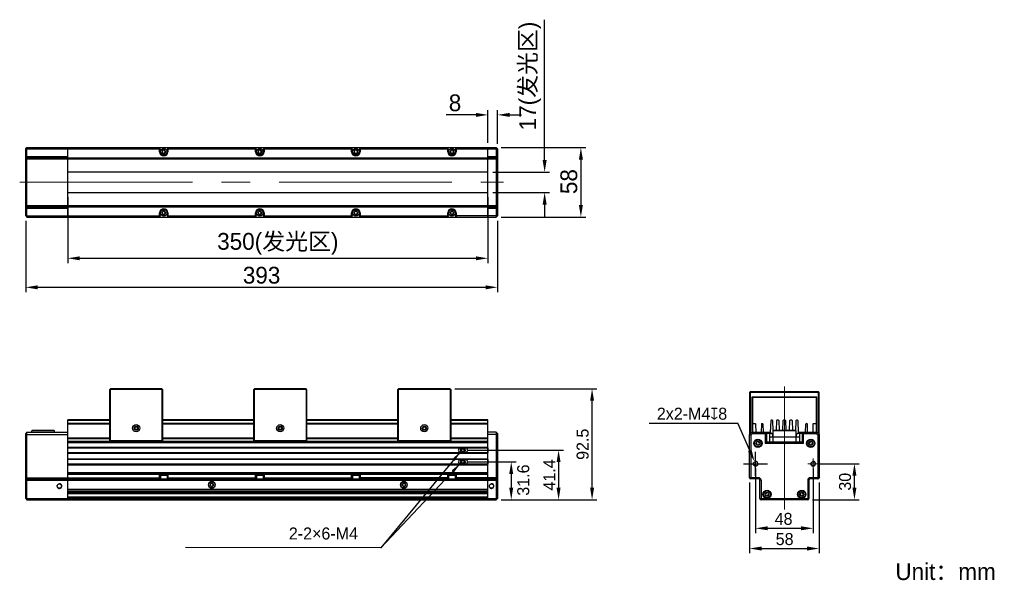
# Model space of a CAD drawing. Header units: millimetres. Extents: x 435 to 640, y -242 to -125.
import ezdxf

# ---------------------------------------------------------------- set-up
doc = ezdxf.new("R2010")
doc.units = ezdxf.units.MM
doc.header["$LTSCALE"] = 3
doc.header["$PDSIZE"] = -5
doc.linetypes.add('点画线', pattern=[18, 12, -2, 2, -2])
doc.layers.get('Defpoints').update_dxf_attribs({"lineweight": 18})
for name, color, linetype, lineweight in [('中心线层', 1, '点画线', 18), ('标注', 3, 'Continuous', 25), ('粗实线', 7, 'Continuous', 30), ('细实线', 7, 'Continuous', 15)]:
    doc.layers.add(name, color=color, linetype=linetype, lineweight=lineweight)
doc.styles.get("Standard").update_dxf_attribs({"font": '兰亭黑 GBK.TTF'})
doc.dimstyles.new('CST Standard', dxfattribs={"dimtxt": 3.5, "dimasz": 2.5, "dimexe": 1, "dimexo": 1, "dimgap": 0.6, "dimtad": 1, "dimtoh": 1, "dimdsep": 46, "dimtxsty": 'Standard', "dimcen": -2.5, "dimdle": 5, "dimadec": 0, "dimazin": 2, "dimtfac": 1, "dimtofl": 0, "dimtmove": 0, "dimatfit": 0, "dimfxl": 1, "dimtolj": 1, "dimarcsym": 0})

# ---------------------------------------------------------------- blocks, each defined once
blk = doc.blocks.new('*X1')
at = {"layer": 'Defpoints', "color": 0}
for p in [(532.13, -156.9), (532.13, -161.15), (543.94, -161.15)]:
    blk.add_point(p, dxfattribs=at)
at = {"layer": '标注', "color": 0, "linetype": 'Continuous', "lineweight": -2, "ltscale": 3}
for p, q in [((543.94, -154.4), (543.94, -125.14)), ((533.13, -156.9), (544.94, -156.9)), ((533.13, -161.15), (544.94, -161.15)), ((543.94, -163.65), (543.94, -166.15))]:
    blk.add_line(p, q, dxfattribs=at)
at = {"layer": '标注', "color": 0}
for points in [[(543.52, -154.4), (544.36, -154.4), (543.94, -156.9)], [(544.36, -163.65), (543.52, -163.65), (543.94, -161.15)]]:
    blk.add_solid(points, dxfattribs=at)
at = {"layer": '标注', "color": 0, "ltscale": 3, "insert": (540.93, -136.87), "char_height": 3.5, "attachment_point": 5, "rotation": 90}
blk.add_mtext('\\A1;17(发光区)', dxfattribs=at)
blk = doc.blocks.new('*X2')
at = {"layer": 'Defpoints', "color": 0}
for p in [(533.88, -151.77), (533.88, -166.27), (551.49, -166.27)]:
    blk.add_point(p, dxfattribs=at)
at = {"layer": '标注', "color": 0, "linetype": 'Continuous', "lineweight": -2, "ltscale": 3}
for p, q in [((534.88, -151.77), (552.49, -151.77)), ((551.49, -154.27), (551.49, -163.77)), ((534.88, -166.27), (552.49, -166.27))]:
    blk.add_line(p, q, dxfattribs=at)
at = {"layer": '标注', "color": 0}
for points in [[(551.91, -154.27), (551.08, -154.27), (551.49, -151.77)], [(551.08, -163.77), (551.91, -163.77), (551.49, -166.27)]]:
    blk.add_solid(points, dxfattribs=at)
at = {"layer": '标注', "color": 0, "ltscale": 3, "insert": (549, -158.87), "char_height": 3.5, "attachment_point": 5, "rotation": 90}
blk.add_mtext('\\A1;58', dxfattribs=at)
blk = doc.blocks.new('*X3')
at = {"layer": 'Defpoints', "color": 0}
for p in [(435.88, -166.02), (534.13, -166.02), (534.13, -180.9)]:
    blk.add_point(p, dxfattribs=at)
at = {"layer": '标注', "color": 0, "linetype": 'Continuous', "lineweight": -2, "ltscale": 3}
for p, q in [((435.88, -167.02), (435.88, -181.9)), ((534.13, -167.02), (534.13, -181.9)), ((438.38, -180.9), (531.63, -180.9))]:
    blk.add_line(p, q, dxfattribs=at)
at = {"layer": '标注', "color": 0}
for points in [[(438.38, -180.48), (438.38, -181.32), (435.88, -180.9)], [(531.63, -181.32), (531.63, -180.48), (534.13, -180.9)]]:
    blk.add_solid(points, dxfattribs=at)
at = {"layer": '标注', "color": 0, "ltscale": 3, "insert": (485, -178.4), "char_height": 3.5, "attachment_point": 5}
blk.add_mtext('\\A1;393', dxfattribs=at)
blk = doc.blocks.new('*X4')
at = {"layer": 'Defpoints', "color": 0}
for p in [(444.63, -161.15), (532.13, -161.15), (532.13, -174.85)]:
    blk.add_point(p, dxfattribs=at)
at = {"layer": '标注', "color": 0, "linetype": 'Continuous', "lineweight": -2, "ltscale": 3}
for p, q in [((444.63, -162.15), (444.63, -175.85)), ((532.13, -162.15), (532.13, -175.85)), ((447.13, -174.85), (529.63, -174.85))]:
    blk.add_line(p, q, dxfattribs=at)
at = {"layer": '标注', "color": 0}
for points in [[(447.13, -174.44), (447.13, -175.27), (444.63, -174.85)], [(529.63, -175.27), (529.63, -174.44), (532.13, -174.85)]]:
    blk.add_solid(points, dxfattribs=at)
at = {"layer": '标注', "color": 0, "ltscale": 3, "insert": (488.38, -171.85), "char_height": 3.5, "attachment_point": 5}
blk.add_mtext('\\A1;350(发光区)', dxfattribs=at)
blk = doc.blocks.new('*X5')
at = {"layer": 'Defpoints', "color": 0}
for p in [(526.92, -214.82), (533.88, -225.16), (546.85, -225.16)]:
    blk.add_point(p, dxfattribs=at)
at = {"layer": '标注', "color": 0, "linetype": 'Continuous', "lineweight": -2, "ltscale": 3}
for p, q in [((527.92, -214.82), (547.85, -214.82)), ((546.85, -217.32), (546.85, -222.66)), ((534.88, -225.16), (547.85, -225.16))]:
    blk.add_line(p, q, dxfattribs=at)
at = {"layer": '标注', "color": 0}
for points in [[(547.26, -217.32), (546.43, -217.32), (546.85, -214.82)], [(546.43, -222.66), (547.26, -222.66), (546.85, -225.16)]]:
    blk.add_solid(points, dxfattribs=at)
at = {"layer": '标注', "color": 0, "ltscale": 3, "insert": (544.92, -219.99), "char_height": 3.5, "attachment_point": 5, "rotation": 90}
blk.add_mtext('\\A1;\\A1;{\\H0.714286x;41.4}', dxfattribs=at)
blk = doc.blocks.new('*X6')
at = {"layer": 'Defpoints', "color": 0}
for p in [(524.26, -202.03), (553.82, -202.03), (533.88, -225.16)]:
    blk.add_point(p, dxfattribs=at)
at = {"layer": '标注', "color": 0, "linetype": 'Continuous', "lineweight": -2, "ltscale": 3}
for p, q in [((525.26, -202.03), (554.82, -202.03)), ((553.82, -222.66), (553.82, -204.53)), ((534.88, -225.16), (554.82, -225.16))]:
    blk.add_line(p, q, dxfattribs=at)
at = {"layer": '标注', "color": 0}
for points in [[(554.24, -204.53), (553.41, -204.53), (553.82, -202.03)], [(553.41, -222.66), (554.24, -222.66), (553.82, -225.16)]]:
    blk.add_solid(points, dxfattribs=at)
at = {"layer": '标注', "color": 0, "ltscale": 3, "insert": (551.87, -213.6), "char_height": 3.5, "attachment_point": 5, "rotation": 90}
blk.add_mtext('\\A1;\\A1;{\\H0.714286x;92.5}', dxfattribs=at)
blk = doc.blocks.new('*X7')
at = {"layer": 'Defpoints', "color": 0}
for p in [(526.92, -217.27), (533.88, -225.16), (536.99, -225.16)]:
    blk.add_point(p, dxfattribs=at)
at = {"layer": '标注', "color": 0, "linetype": 'Continuous', "lineweight": -2, "ltscale": 3}
for p, q in [((527.92, -217.27), (537.99, -217.27)), ((536.99, -219.77), (536.99, -222.66)), ((534.88, -225.16), (537.99, -225.16))]:
    blk.add_line(p, q, dxfattribs=at)
at = {"layer": '标注', "color": 0}
for points in [[(537.4, -219.77), (536.57, -219.77), (536.99, -217.27)], [(536.57, -222.66), (537.4, -222.66), (536.99, -225.16)]]:
    blk.add_solid(points, dxfattribs=at)
at = {"layer": '标注', "color": 0, "ltscale": 3, "insert": (539.5, -221.06), "char_height": 3.5, "attachment_point": 5, "rotation": 90}
blk.add_mtext('\\A1;\\A1;{\\H0.714286x;31.6}', dxfattribs=at)
blk = doc.blocks.new('*X8')
at = {"layer": '标注', "linetype": 'Continuous', "ltscale": 3}
blk.add_hatch(color=0, dxfattribs=at).paths.add_polyline_path([(526.55, -214.98), (525.2, -217.1), (524.71, -216.71)], flags=0)
at = {"layer": '标注', "color": 0, "linetype": 'Continuous', "ltscale": 3}
for p, q in [((526.55, -214.98), (509.85, -235.16)), ((509.85, -235.16), (469.13, -235.12))]:
    blk.add_line(p, q, dxfattribs=at)
at = {"layer": '标注', "color": 0, "ltscale": 3}
blk.add_line((469.13, -235.12), (469.13, -235.12), dxfattribs=at)
blk = doc.blocks.new('*X9')
at = {"layer": '标注', "linetype": 'Continuous', "ltscale": 3}
blk.add_hatch(color=0, dxfattribs=at).paths.add_polyline_path([(526.55, -217.43), (525.06, -219.46), (524.61, -219.03)], flags=0)
at = {"layer": '标注', "color": 0, "linetype": 'Continuous', "ltscale": 3}
for p, q in [((526.55, -217.43), (509.85, -235.16)), ((509.85, -235.16), (469.13, -235.12))]:
    blk.add_line(p, q, dxfattribs=at)
at = {"layer": '标注', "color": 0, "ltscale": 3}
blk.add_line((469.13, -235.12), (469.13, -235.12), dxfattribs=at)
blk = doc.blocks.new('*X10')
at = {"layer": 'Defpoints', "color": 0}
for p in [(534.13, -144.97), (532.13, -151.77), (534.13, -152.02)]:
    blk.add_point(p, dxfattribs=at)
at = {"layer": '标注', "color": 0, "linetype": 'Continuous', "lineweight": -2, "ltscale": 3}
for p, q in [((529.63, -144.97), (523.44, -144.97)), ((532.13, -150.77), (532.13, -143.97)), ((534.13, -151.02), (534.13, -143.97)), ((536.63, -144.97), (539.13, -144.97))]:
    blk.add_line(p, q, dxfattribs=at)
at = {"layer": '标注', "color": 0}
for points in [[(529.63, -145.39), (529.63, -144.56), (532.13, -144.97)], [(536.63, -144.56), (536.63, -145.39), (534.13, -144.97)]]:
    blk.add_solid(points, dxfattribs=at)
at = {"layer": '标注', "color": 0, "ltscale": 3, "insert": (525.28, -142.48), "char_height": 3.5, "attachment_point": 5}
blk.add_mtext('\\A1;8', dxfattribs=at)
blk = doc.blocks.new('*X11')
at = {"layer": 'Defpoints', "color": 0}
for p in [(586.61, -220.56), (601.11, -220.56), (601.11, -235.32)]:
    blk.add_point(p, dxfattribs=at)
at = {"layer": '标注', "color": 0, "linetype": 'Continuous', "lineweight": -2, "ltscale": 3}
for p, q in [((586.61, -221.56), (586.61, -236.32)), ((601.11, -221.56), (601.11, -236.32)), ((589.11, -235.32), (598.61, -235.32))]:
    blk.add_line(p, q, dxfattribs=at)
at = {"layer": '标注', "color": 0}
for points in [[(589.11, -234.91), (589.11, -235.74), (586.61, -235.32)], [(598.61, -235.74), (598.61, -234.91), (601.11, -235.32)]]:
    blk.add_solid(points, dxfattribs=at)
at = {"layer": '标注', "color": 0, "ltscale": 3, "insert": (593.92, -233.37), "char_height": 3.5, "attachment_point": 5}
blk.add_mtext('\\A1;\\A1;{\\H0.714286x;58}', dxfattribs=at)
blk = doc.blocks.new('*X12')
at = {"layer": 'Defpoints', "color": 0}
for p in [(599.86, -217.66), (608.46, -217.66), (598.72, -225.16)]:
    blk.add_point(p, dxfattribs=at)
at = {"layer": '标注', "color": 0, "linetype": 'Continuous', "lineweight": -2, "ltscale": 3}
for p, q in [((600.86, -217.66), (609.46, -217.66)), ((608.46, -222.66), (608.46, -220.16)), ((599.72, -225.16), (609.46, -225.16))]:
    blk.add_line(p, q, dxfattribs=at)
at = {"layer": '标注', "color": 0}
for points in [[(608.87, -220.16), (608.04, -220.16), (608.46, -217.66)], [(608.04, -222.66), (608.87, -222.66), (608.46, -225.16)]]:
    blk.add_solid(points, dxfattribs=at)
at = {"layer": '标注', "color": 0, "ltscale": 3, "insert": (606.51, -221.41), "char_height": 3.5, "attachment_point": 5, "rotation": 90}
blk.add_mtext('\\A1;\\A1;{\\H0.714286x;30}', dxfattribs=at)
blk = doc.blocks.new('*X13')
at = {"layer": 'Defpoints', "color": 0}
for p in [(587.66, -217.2), (588.06, -218.12)]:
    blk.add_point(p, dxfattribs=at)
at = {"layer": '标注', "color": 0, "linetype": 'Continuous', "lineweight": -2, "ltscale": 3}
for p in [(565.7, -209.21), (586.66, -214.91)]:
    blk.add_line(p, (584.16, -209.21), dxfattribs=at)
at = {"layer": '标注', "color": 0, "linetype": 'Continuous', "ltscale": 3}
for p, q in [((587.86, -220.16), (587.86, -215.16)), ((585.36, -217.66), (590.36, -217.66))]:
    blk.add_line(p, q, dxfattribs=at)
at = {"layer": '标注', "color": 0}
blk.add_solid([(586.28, -215.08), (587.04, -214.75), (587.66, -217.2)], dxfattribs=at)
at = {"layer": '标注', "color": 0, "ltscale": 3, "insert": (574.63, -207.25), "char_height": 3.5, "attachment_point": 5}
blk.add_mtext('\\A1;\\A1;{\\H0.714286x;2x2-M4\\fGDT|b1|i0|c0|p2;x\\fFZLanTingHei-R-GBK|b0|i0|c134|p2;8}', dxfattribs=at)
blk = doc.blocks.new('*X14')
at = {"layer": 'Defpoints', "color": 0}
for p in [(587.86, -217.66), (599.86, -217.66), (599.86, -231.11)]:
    blk.add_point(p, dxfattribs=at)
at = {"layer": '标注', "color": 0, "linetype": 'Continuous', "lineweight": -2, "ltscale": 3}
for p, q in [((587.86, -218.66), (587.86, -232.11)), ((599.86, -218.66), (599.86, -232.11)), ((590.36, -231.11), (597.36, -231.11))]:
    blk.add_line(p, q, dxfattribs=at)
at = {"layer": '标注', "color": 0}
for points in [[(590.36, -230.69), (590.36, -231.52), (587.86, -231.11)], [(597.36, -231.52), (597.36, -230.69), (599.86, -231.11)]]:
    blk.add_solid(points, dxfattribs=at)
at = {"layer": '标注', "color": 0, "ltscale": 3, "insert": (593.7, -229.16), "char_height": 3.5, "attachment_point": 5}
blk.add_mtext('\\A1;\\A1;{\\H0.714286x;48}', dxfattribs=at)

msp = doc.modelspace()

# ---------------------------------------------------------------- linework, layer by layer
at = {"layer": '中心线层', "color": 0}
for p, q in [((434.629, -159.02), (535.379, -159.02)), ((593.862, -227.213), (593.862, -201.597)), ((587.862, -218.774), (587.862, -216.546)), ((599.862, -218.774), (599.862, -216.546)), ((586.749, -217.66), (588.976, -217.66)), ((598.749, -217.66), (600.976, -217.66))]:
    msp.add_line(p, q, dxfattribs=at)
at = {"layer": '标注', "color": 0, "ltscale": 3}
for p, q in [((532.129, -214.335), (532.129, -215.31)), ((532.129, -216.785), (532.129, -217.76))]:
    msp.add_line(p, q, dxfattribs=at)
at = {"layer": '粗实线', "color": 0, "linetype": 'Continuous'}
for p, q in [((435.879, -152.02), (436.129, -151.77)), ((435.879, -152.02), (463.879, -152.02)), ((435.879, -166.02), (435.879, -152.02)), ((435.879, -153.658), (444.629, -153.658)), ((436.129, -151.77), (533.879, -151.77)), ((436.129, -166.27), (436.129, -151.77)), ((444.629, -166.27), (444.629, -151.77)), ((463.754, -151.77), (463.879, -151.895)), ((463.754, -152.645), (463.754, -151.77)), ((463.754, -152.645), (463.879, -152.645)), ((463.879, -152.645), (463.879, -151.895)), ((464.449, -152.334), (464.27, -152.645)), ((464.27, -152.645), (464.449, -152.956)), ((464.808, -152.334), (464.449, -152.334)), ((464.449, -152.956), (464.808, -152.956)), ((464.988, -152.645), (464.808, -152.334)), ((464.808, -152.956), (464.988, -152.645)), ((465.504, -151.77), (465.379, -151.895)), ((465.379, -151.895), (465.379, -152.645)), ((465.379, -152.02), (483.879, -152.02)), ((465.504, -152.645), (465.379, -152.645)), ((465.504, -151.77), (465.504, -152.645)), ((483.754, -151.77), (483.879, -151.895)), ((483.754, -152.645), (483.754, -151.77)), ((483.754, -152.645), (483.879, -152.645)), ((483.879, -152.645), (483.879, -151.895)), ((484.449, -152.334), (484.27, -152.645)), ((484.27, -152.645), (484.449, -152.956)), ((484.808, -152.334), (484.449, -152.334)), ((484.449, -152.956), (484.808, -152.956)), ((484.988, -152.645), (484.808, -152.334)), ((484.808, -152.956), (484.988, -152.645)), ((485.504, -151.77), (485.379, -151.895)), ((485.379, -151.895), (485.379, -152.645)), ((485.379, -152.02), (503.879, -152.02)), ((485.504, -152.645), (485.379, -152.645)), ((485.504, -151.77), (485.504, -152.645)), ((503.754, -152.645), (503.754, -151.77)), ((503.754, -151.77), (503.879, -151.895)), ((503.754, -152.645), (503.879, -152.645)), ((503.879, -152.645), (503.879, -151.895)), ((504.449, -152.334), (504.27, -152.645)), ((504.27, -152.645), (504.449, -152.956)), ((504.808, -152.334), (504.449, -152.334)), ((504.449, -152.956), (504.808, -152.956)), ((504.988, -152.645), (504.808, -152.334)), ((504.808, -152.956), (504.988, -152.645)), ((505.504, -151.77), (505.379, -151.895)), ((505.379, -151.895), (505.379, -152.645)), ((505.379, -152.02), (523.879, -152.02)), ((505.504, -152.645), (505.379, -152.645)), ((505.504, -151.77), (505.504, -152.645)), ((523.754, -152.645), (523.754, -151.77)), ((523.754, -151.77), (523.879, -151.895)), ((523.754, -152.645), (523.879, -152.645)), ((523.879, -152.645), (523.879, -151.895)), ((524.449, -152.334), (524.27, -152.645)), ((524.27, -152.645), (524.449, -152.956)), ((524.808, -152.334), (524.449, -152.334)), ((524.449, -152.956), (524.808, -152.956)), ((524.988, -152.645), (524.808, -152.334)), ((524.808, -152.956), (524.988, -152.645)), ((525.504, -151.77), (525.379, -151.895)), ((525.379, -151.895), (525.379, -152.645)), ((525.379, -152.02), (534.129, -152.02)), ((525.504, -152.645), (525.379, -152.645)), ((525.504, -151.77), (525.504, -152.645)), ((532.129, -166.27), (532.129, -151.77)), ((532.129, -153.658), (534.129, -153.658)), ((533.879, -151.77), (533.879, -166.27)), ((534.129, -152.02), (533.879, -151.77)), ((534.129, -152.02), (534.129, -166.02)), ((435.879, -154.158), (436.129, -153.908)), ((435.879, -154.158), (534.129, -154.158)), ((436.129, -153.908), (533.879, -153.908)), ((534.129, -154.158), (533.879, -153.908)), ((532.129, -156.895), (444.629, -156.895)), ((444.629, -161.145), (532.129, -161.145)), ((435.879, -163.882), (436.129, -164.132)), ((435.879, -163.882), (534.129, -163.882)), ((534.129, -163.882), (533.879, -164.132)), ((435.879, -164.382), (444.629, -164.382)), ((435.879, -166.02), (436.129, -166.27)), ((435.879, -166.02), (463.879, -166.02)), ((436.129, -164.132), (533.879, -164.132)), ((463.754, -165.395), (463.879, -165.395)), ((463.754, -166.27), (463.754, -165.395)), ((463.879, -166.145), (463.879, -165.395)), ((464.449, -165.084), (464.27, -165.395)), ((464.27, -165.395), (464.449, -165.706)), ((464.808, -165.084), (464.449, -165.084)), ((464.449, -165.706), (464.808, -165.706)), ((464.988, -165.395), (464.808, -165.084)), ((464.808, -165.706), (464.988, -165.395)), ((465.504, -165.395), (465.379, -165.395)), ((465.379, -165.395), (465.379, -166.145)), ((465.379, -166.02), (483.879, -166.02)), ((465.504, -165.395), (465.504, -166.27)), ((483.754, -165.395), (483.879, -165.395)), ((483.754, -166.27), (483.754, -165.395)), ((483.879, -166.145), (483.879, -165.395)), ((484.449, -165.084), (484.27, -165.395)), ((484.27, -165.395), (484.449, -165.706)), ((484.808, -165.084), (484.449, -165.084)), ((484.449, -165.706), (484.808, -165.706)), ((484.988, -165.395), (484.808, -165.084)), ((484.808, -165.706), (484.988, -165.395)), ((485.504, -165.395), (485.379, -165.395)), ((485.379, -165.395), (485.379, -166.145)), ((485.379, -166.02), (503.879, -166.02)), ((485.504, -165.395), (485.504, -166.27)), ((503.754, -166.27), (503.754, -165.395)), ((503.754, -165.395), (503.879, -165.395)), ((503.879, -166.145), (503.879, -165.395)), ((504.449, -165.084), (504.27, -165.395)), ((504.27, -165.395), (504.449, -165.706)), ((504.808, -165.084), (504.449, -165.084)), ((504.449, -165.706), (504.808, -165.706)), ((504.988, -165.395), (504.808, -165.084)), ((504.808, -165.706), (504.988, -165.395)), ((505.379, -165.395), (505.379, -166.145)), ((505.504, -165.395), (505.379, -165.395)), ((505.379, -166.02), (523.879, -166.02)), ((505.504, -165.395), (505.504, -166.27)), ((523.754, -166.27), (523.754, -165.395)), ((523.754, -165.395), (523.879, -165.395)), ((523.879, -166.145), (523.879, -165.395)), ((524.449, -165.084), (524.27, -165.395)), ((524.27, -165.395), (524.449, -165.706)), ((524.808, -165.084), (524.449, -165.084)), ((524.449, -165.706), (524.808, -165.706)), ((524.988, -165.395), (524.808, -165.084)), ((524.808, -165.706), (524.988, -165.395)), ((525.379, -165.395), (525.379, -166.145)), ((525.504, -165.395), (525.379, -165.395)), ((534.129, -166.02), (525.379, -166.02)), ((525.504, -165.395), (525.504, -166.27)), ((532.129, -164.382), (534.129, -164.382)), ((534.129, -166.02), (533.879, -166.27)), ((436.129, -166.27), (533.879, -166.27)), ((463.879, -166.145), (463.754, -166.27)), ((465.379, -166.145), (465.504, -166.27)), ((483.879, -166.145), (483.754, -166.27)), ((485.379, -166.145), (485.504, -166.27)), ((503.879, -166.145), (503.754, -166.27)), ((505.379, -166.145), (505.504, -166.27)), ((523.879, -166.145), (523.754, -166.27)), ((525.379, -166.145), (525.504, -166.27)), ((453.387, -202.16), (453.512, -202.035)), ((453.387, -212.885), (453.387, -202.16)), ((453.45, -202.097), (453.512, -202.16)), ((464.262, -202.035), (453.512, -202.035)), ((464.262, -202.16), (453.512, -202.16)), ((453.512, -212.885), (453.512, -202.16)), ((464.387, -202.16), (464.262, -202.035)), ((464.262, -202.16), (464.325, -202.097)), ((464.262, -202.16), (464.262, -212.885)), ((464.387, -202.16), (464.387, -212.885)), ((483.387, -202.16), (483.512, -202.035)), ((483.387, -212.885), (483.387, -202.16)), ((483.45, -202.097), (483.512, -202.16)), ((494.262, -202.035), (483.512, -202.035)), ((483.512, -212.885), (483.512, -202.16)), ((494.262, -202.16), (483.512, -202.16)), ((494.387, -202.16), (494.262, -202.035)), ((494.262, -202.16), (494.325, -202.097)), ((494.262, -202.16), (494.262, -212.885)), ((494.387, -202.16), (494.387, -212.885)), ((513.387, -202.16), (513.512, -202.035)), ((513.387, -212.885), (513.387, -202.16)), ((513.45, -202.097), (513.512, -202.16)), ((524.262, -202.035), (513.512, -202.035)), ((513.512, -212.885), (513.512, -202.16)), ((524.262, -202.16), (513.512, -202.16)), ((524.387, -202.16), (524.262, -202.035)), ((524.262, -202.16), (524.325, -202.097)), ((524.262, -202.16), (524.262, -212.885)), ((524.387, -202.16), (524.387, -213.035)), ((453.512, -208.535), (444.629, -208.535)), ((444.629, -225.16), (444.629, -208.535)), ((453.512, -208.656), (444.629, -208.656)), ((483.387, -208.535), (464.387, -208.535)), ((483.387, -208.656), (464.387, -208.656)), ((513.387, -208.535), (494.387, -208.535)), ((513.387, -208.656), (494.387, -208.656)), ((532.129, -208.535), (524.387, -208.535)), ((532.129, -208.656), (524.387, -208.656)), ((532.129, -225.16), (532.129, -208.535)), ((436.129, -211.097), (435.879, -211.347)), ((436.129, -211.097), (444.629, -211.097)), ((436.129, -225.16), (436.129, -211.097)), ((453.512, -209.285), (444.629, -209.285)), ((453.512, -209.41), (444.629, -209.41)), ((483.387, -209.285), (464.387, -209.285)), ((483.387, -209.41), (464.387, -209.41)), ((513.387, -209.285), (494.387, -209.285)), ((513.387, -209.41), (494.387, -209.41)), ((532.129, -209.285), (524.387, -209.285)), ((532.129, -209.41), (524.387, -209.41)), ((533.879, -211.097), (532.129, -211.097)), ((533.879, -211.097), (533.879, -225.16)), ((533.879, -211.097), (534.129, -211.347)), ((435.879, -224.91), (435.879, -211.347)), ((436.129, -211.597), (435.879, -211.7)), ((436.129, -211.597), (444.629, -211.597)), ((453.512, -212.36), (444.629, -212.36)), ((453.512, -212.485), (444.629, -212.485)), ((444.629, -212.968), (453.47, -212.968)), ((532.129, -213.035), (444.629, -213.035)), ((453.512, -213.01), (453.387, -212.885)), ((453.45, -212.947), (453.512, -212.885)), ((464.262, -212.885), (453.512, -212.885)), ((464.262, -213.01), (453.512, -213.01)), ((464.262, -212.885), (464.325, -212.947)), ((464.262, -213.01), (464.387, -212.885)), ((464.304, -212.968), (483.47, -212.968)), ((483.387, -212.36), (464.387, -212.36)), ((483.387, -212.485), (464.387, -212.485)), ((483.512, -213.01), (483.387, -212.885)), ((483.45, -212.947), (483.512, -212.885)), ((494.262, -212.885), (483.512, -212.885)), ((494.262, -213.01), (483.512, -213.01)), ((494.262, -213.01), (494.387, -212.885)), ((494.262, -212.885), (494.325, -212.947)), ((494.304, -212.968), (513.47, -212.968)), ((513.387, -212.36), (494.387, -212.36)), ((513.387, -212.485), (494.387, -212.485)), ((513.512, -213.01), (513.387, -212.885)), ((513.45, -212.947), (513.512, -212.885)), ((524.262, -212.885), (513.512, -212.885)), ((524.262, -213.01), (513.512, -213.01)), ((524.262, -213.01), (524.387, -212.885)), ((524.262, -212.885), (524.325, -212.947)), ((532.129, -212.36), (524.387, -212.36)), ((532.129, -212.485), (524.387, -212.485)), ((524.387, -212.968), (532.129, -212.968)), ((533.879, -211.597), (532.129, -211.597)), ((533.879, -211.597), (534.129, -211.7)), ((534.129, -211.347), (534.129, -224.91)), ((532.129, -213.285), (444.629, -213.285)), ((444.629, -214.21), (532.129, -214.21)), ((444.629, -214.335), (532.129, -214.335)), ((444.629, -215.31), (532.129, -215.31)), ((444.629, -215.435), (532.129, -215.435)), ((444.629, -216.66), (532.129, -216.66)), ((532.129, -216.785), (444.629, -216.785)), ((532.129, -217.76), (444.629, -217.76)), ((444.629, -217.885), (532.129, -217.885)), ((435.879, -220.56), (436.129, -220.81)), ((435.879, -220.56), (463.879, -220.56)), ((435.879, -221.06), (534.129, -221.06)), ((436.129, -220.81), (463.966, -220.81)), ((532.129, -219.56), (444.629, -219.56)), ((532.129, -219.685), (444.629, -219.685)), ((444.629, -219.81), (532.129, -219.81)), ((463.754, -220.06), (465.504, -220.06)), ((463.754, -220.81), (463.754, -220.06)), ((463.879, -220.685), (463.754, -220.81)), ((463.879, -220.685), (463.879, -220.06)), ((463.941, -220.685), (463.879, -220.685)), ((463.941, -220.06), (463.941, -220.785)), ((463.941, -220.785), (463.966, -220.81)), ((463.941, -220.785), (465.316, -220.785)), ((463.966, -220.81), (465.291, -220.81)), ((465.316, -220.785), (465.291, -220.81)), ((465.291, -220.81), (483.966, -220.81)), ((465.316, -220.06), (465.316, -220.785)), ((465.379, -220.685), (465.316, -220.685)), ((465.379, -220.06), (465.379, -220.685)), ((465.379, -220.56), (483.879, -220.56)), ((465.379, -220.685), (465.504, -220.81)), ((465.504, -220.06), (465.504, -220.81)), ((483.754, -220.06), (485.504, -220.06)), ((483.754, -220.81), (483.754, -220.06)), ((483.879, -220.685), (483.754, -220.81)), ((483.879, -220.685), (483.879, -220.06)), ((483.941, -220.685), (483.879, -220.685)), ((483.941, -220.06), (483.941, -220.785)), ((483.941, -220.785), (483.966, -220.81)), ((483.941, -220.785), (485.316, -220.785)), ((483.966, -220.81), (485.291, -220.81)), ((485.316, -220.785), (485.291, -220.81)), ((485.291, -220.81), (503.966, -220.81)), ((485.316, -220.06), (485.316, -220.785)), ((485.379, -220.685), (485.316, -220.685)), ((485.379, -220.06), (485.379, -220.685)), ((485.379, -220.56), (503.879, -220.56)), ((485.379, -220.685), (485.504, -220.81)), ((485.504, -220.06), (485.504, -220.81)), ((503.754, -220.81), (503.754, -220.06)), ((503.754, -220.06), (505.504, -220.06)), ((503.879, -220.685), (503.754, -220.81)), ((503.879, -220.685), (503.879, -220.06)), ((503.941, -220.685), (503.879, -220.685)), ((503.941, -220.06), (503.941, -220.785)), ((503.941, -220.785), (505.316, -220.785)), ((503.941, -220.785), (503.966, -220.81)), ((503.966, -220.81), (505.291, -220.81)), ((505.316, -220.785), (505.291, -220.81)), ((505.291, -220.81), (523.966, -220.81)), ((505.316, -220.06), (505.316, -220.785)), ((505.379, -220.685), (505.316, -220.685)), ((505.379, -220.06), (505.379, -220.685)), ((523.879, -220.56), (505.379, -220.56)), ((505.379, -220.685), (505.504, -220.81)), ((505.504, -220.06), (505.504, -220.81)), ((523.754, -220.81), (523.754, -220.06)), ((523.754, -220.06), (525.504, -220.06)), ((523.879, -220.685), (523.754, -220.81)), ((523.879, -220.685), (523.879, -220.06)), ((523.941, -220.685), (523.879, -220.685)), ((523.941, -220.06), (523.941, -220.785)), ((523.941, -220.785), (525.316, -220.785)), ((523.941, -220.785), (523.966, -220.81)), ((523.966, -220.81), (525.291, -220.81)), ((525.316, -220.785), (525.291, -220.81)), ((525.291, -220.81), (533.879, -220.81)), ((525.316, -220.06), (525.316, -220.785)), ((525.379, -220.685), (525.316, -220.685)), ((525.379, -220.06), (525.379, -220.685)), ((534.129, -220.56), (525.379, -220.56)), ((525.379, -220.685), (525.504, -220.81)), ((525.504, -220.06), (525.504, -220.81)), ((534.129, -220.56), (533.879, -220.81)), ((532.129, -223.035), (444.629, -223.035)), ((444.629, -223.285), (532.129, -223.285)), ((444.629, -223.41), (532.129, -223.41)), ((474.449, -221.726), (474.27, -222.037)), ((474.27, -222.037), (474.449, -222.348)), ((474.808, -221.726), (474.449, -221.726)), ((474.449, -222.348), (474.808, -222.348)), ((474.988, -222.037), (474.808, -221.726)), ((474.808, -222.348), (474.988, -222.037)), ((514.449, -221.726), (514.27, -222.037)), ((514.27, -222.037), (514.449, -222.348)), ((514.808, -221.726), (514.449, -221.726)), ((514.449, -222.348), (514.808, -222.348)), ((514.988, -222.037), (514.808, -221.726)), ((514.808, -222.348), (514.988, -222.037)), ((435.879, -224.91), (436.129, -225.16)), ((435.879, -224.91), (534.129, -224.91)), ((436.129, -225.16), (533.879, -225.16)), ((444.629, -223.722), (532.129, -223.722)), ((444.629, -223.847), (532.129, -223.847)), ((532.129, -224.597), (444.629, -224.597)), ((532.129, -224.722), (444.629, -224.722)), ((534.129, -224.91), (533.879, -225.16))]:
    msp.add_line(p, q, dxfattribs=at)
at = {"layer": '粗实线', "color": 0}
for p, q in [((586.825, -202.635), (586.7, -202.76)), ((586.7, -211.509), (586.7, -202.76)), ((586.825, -202.76), (586.762, -202.697)), ((586.825, -202.635), (600.9, -202.635)), ((586.825, -202.76), (600.9, -202.76)), ((586.825, -211.384), (586.825, -202.76)), ((600.9, -202.635), (601.025, -202.76)), ((600.962, -202.697), (600.9, -202.76)), ((600.9, -202.76), (600.9, -211.384)), ((601.025, -202.76), (601.025, -211.509)), ((600.65, -203.76), (587.075, -203.76)), ((587.075, -203.76), (587.075, -211.134)), ((587.2, -203.885), (587.075, -203.76)), ((600.525, -203.885), (587.2, -203.885)), ((587.2, -203.885), (587.2, -211.097)), ((600.525, -203.885), (600.65, -203.76)), ((600.525, -211.097), (600.525, -203.885)), ((600.65, -211.134), (600.65, -203.76)), ((590.992, -211.227), (591.082, -208.656)), ((591.207, -208.535), (591.267, -208.535)), ((591.392, -208.656), (591.468, -210.81)), ((592.197, -210.734), (592.269, -208.656)), ((592.394, -208.535), (592.58, -208.535)), ((592.705, -208.656), (592.778, -210.74)), ((593.572, -210.73), (593.644, -208.656)), ((593.769, -208.535), (593.955, -208.535)), ((594.08, -208.656), (594.152, -210.734)), ((594.947, -210.74), (595.019, -208.656)), ((595.144, -208.535), (595.33, -208.535)), ((595.455, -208.656), (595.527, -210.734)), ((596.257, -210.81), (596.332, -208.656)), ((596.457, -208.535), (596.517, -208.535)), ((596.642, -208.656), (596.732, -211.227)), ((437.204, -210.734), (437.129, -210.809)), ((437.129, -211.097), (437.129, -210.809)), ((441.879, -210.809), (437.129, -210.809)), ((441.804, -210.734), (437.204, -210.734)), ((441.804, -210.734), (441.879, -210.809)), ((441.879, -211.097), (441.879, -210.809)), ((586.612, -211.597), (587.112, -211.097)), ((587.112, -211.097), (587.216, -211.347)), ((587.112, -211.097), (590.862, -211.097)), ((587.237, -211.097), (587.237, -209.41)), ((587.362, -209.285), (587.781, -209.285)), ((587.965, -211.097), (587.906, -209.406)), ((589.069, -209.406), (589.009, -211.097)), ((589.193, -209.285), (589.281, -209.285)), ((589.406, -209.406), (589.465, -211.097)), ((589.862, -211.097), (590.112, -211.347)), ((590.737, -211.097), (590.737, -213.159)), ((591.362, -211.597), (590.862, -211.097)), ((591.562, -210.734), (591.487, -210.809)), ((596.237, -210.809), (591.487, -210.809)), ((591.487, -210.809), (591.487, -213.159)), ((596.162, -210.734), (591.562, -210.734)), ((596.162, -210.734), (596.237, -210.809)), ((596.237, -210.809), (596.237, -213.159)), ((596.862, -211.097), (596.362, -211.597)), ((596.862, -211.097), (600.612, -211.097)), ((596.987, -211.097), (596.987, -213.159)), ((597.612, -211.347), (597.862, -211.097)), ((598.259, -211.097), (598.319, -209.406)), ((598.443, -209.285), (598.531, -209.285)), ((598.715, -211.097), (598.656, -209.406)), ((599.819, -209.406), (599.759, -211.097)), ((599.943, -209.285), (600.362, -209.285)), ((600.487, -209.41), (600.487, -211.097)), ((600.612, -211.097), (600.509, -211.347)), ((600.612, -211.097), (601.112, -211.597)), ((586.612, -220.56), (586.612, -211.597)), ((586.612, -211.597), (586.862, -211.7)), ((586.862, -211.7), (587.216, -211.347)), ((586.862, -211.7), (586.862, -220.81)), ((587.216, -211.347), (589.862, -211.347)), ((588.237, -213.02), (588.318, -213.101)), ((589.987, -211.222), (589.862, -211.347)), ((589.862, -211.347), (589.862, -213.409)), ((590.112, -213.159), (589.862, -213.409)), ((590.112, -211.347), (590.112, -213.159)), ((591.112, -211.347), (590.112, -211.347)), ((597.612, -213.159), (590.112, -213.159)), ((596.987, -212.109), (590.737, -212.109)), ((591.362, -211.597), (591.362, -212.109)), ((596.362, -212.109), (596.362, -211.597)), ((597.612, -211.347), (596.612, -211.347)), ((597.612, -213.159), (597.612, -211.347)), ((597.862, -213.409), (597.612, -213.159)), ((597.862, -211.347), (597.737, -211.222)), ((597.862, -211.347), (600.509, -211.347)), ((597.862, -213.409), (597.862, -211.347)), ((599.406, -213.101), (599.487, -213.02)), ((600.509, -211.347), (600.862, -211.7)), ((601.112, -211.597), (600.862, -211.7)), ((600.862, -211.7), (600.862, -220.81)), ((601.112, -211.597), (601.112, -220.56)), ((526.19, -214.335), (525.908, -214.822)), ((525.908, -214.822), (526.19, -215.31)), ((526.697, -215.27), (526.696, -215.269)), ((527.929, -214.822), (527.648, -214.335)), ((527.648, -215.31), (527.929, -214.822)), ((588.053, -213.366), (587.953, -213.266)), ((597.862, -213.409), (589.862, -213.409)), ((599.772, -213.266), (599.672, -213.366)), ((526.19, -216.785), (525.908, -217.272)), ((525.908, -217.272), (526.19, -217.76)), ((527.929, -217.272), (527.648, -216.785)), ((527.648, -217.76), (527.929, -217.272)), ((526.697, -217.72), (526.696, -217.719)), ((588.5, -220.56), (586.612, -220.56)), ((588.5, -220.81), (586.862, -220.81)), ((588.5, -220.56), (588.5, -220.81)), ((588.75, -224.91), (588.75, -221.06)), ((589, -221.06), (588.75, -221.06)), ((589, -221.06), (589, -225.16)), ((598.725, -221.06), (598.725, -225.16)), ((598.725, -221.06), (598.975, -221.06)), ((598.975, -221.06), (598.975, -224.91)), ((599.225, -220.56), (599.225, -220.81)), ((601.112, -220.56), (599.225, -220.56)), ((600.862, -220.81), (599.225, -220.81)), ((588.75, -224.91), (598.975, -224.91)), ((598.725, -225.16), (589, -225.16)), ((597.092, -223.918), (597.065, -223.891)), ((597.33, -223.625), (597.357, -223.652))]:
    msp.add_line(p, q, dxfattribs=at)
at = {"layer": '粗实线', "color": 0, "linetype": 'Continuous'}
for centre, radius in [((464.629, -152.645), 0.687), ((464.629, -152.645), 0.662), ((464.629, -152.645), 0.359), ((484.629, -152.645), 0.687), ((484.629, -152.645), 0.662), ((484.629, -152.645), 0.359), ((504.629, -152.645), 0.687), ((504.629, -152.645), 0.662), ((504.629, -152.645), 0.359), ((524.629, -152.645), 0.687), ((524.629, -152.645), 0.662), ((524.629, -152.645), 0.359), ((464.629, -165.395), 0.687), ((464.629, -165.395), 0.662), ((464.629, -165.395), 0.359), ((484.629, -165.395), 0.687), ((484.629, -165.395), 0.662), ((484.629, -165.395), 0.359), ((504.629, -165.395), 0.687), ((504.629, -165.395), 0.662), ((504.629, -165.395), 0.359), ((524.629, -165.395), 0.687), ((524.629, -165.395), 0.662), ((524.629, -165.395), 0.359), ((458.887, -210.26), 0.75), ((458.887, -210.26), 0.437), ((458.887, -210.26), 0.312), ((488.887, -210.26), 0.75), ((488.887, -210.26), 0.437), ((488.887, -210.26), 0.312), ((518.887, -210.26), 0.75), ((518.887, -210.26), 0.437), ((518.887, -210.26), 0.312), ((474.629, -222.037), 0.687), ((474.629, -222.037), 0.662), ((514.629, -222.037), 0.687), ((514.629, -222.037), 0.662), ((474.629, -222.037), 0.359), ((514.629, -222.037), 0.359)]:
    msp.add_circle(centre, radius, dxfattribs=at)
at = {"layer": '粗实线', "color": 0}
for centre, radius in [((588.362, -213.41), 0.875), ((588.362, -213.41), 0.75), ((588.362, -213.41), 0.438), ((599.362, -213.41), 0.875), ((599.362, -213.41), 0.75), ((599.362, -213.41), 0.438), ((526.919, -214.822), 0.3), ((526.919, -217.272), 0.3), ((587.862, -217.66), 0.438), ((599.862, -217.66), 0.438), ((442.879, -222.31), 0.437), ((532.879, -222.31), 0.438), ((590.25, -224.035), 0.875), ((590.25, -224.035), 0.75), ((597.475, -224.035), 0.875), ((597.475, -224.035), 0.75), ((590.25, -224.035), 0.4), ((597.475, -224.035), 0.438)]:
    msp.add_circle(centre, radius, dxfattribs=at)
at = {"layer": '粗实线', "color": 0, "linetype": 'Continuous'}
for centre, radius, start, end in [((464.629, -152.645), 0.875, 180, 360), ((464.629, -152.645), 0.75, 180, 360), ((484.629, -152.645), 0.875, 180, 0), ((484.629, -152.645), 0.75, 180, 0), ((504.629, -152.645), 0.875, 180, 0), ((504.629, -152.645), 0.75, 180, 0), ((524.629, -152.645), 0.875, 180, 0), ((524.629, -152.645), 0.75, 180, 0), ((464.629, -165.395), 0.875, 0, 180), ((464.629, -165.395), 0.75, 0, 180), ((484.629, -165.395), 0.875, 0, 180), ((484.629, -165.395), 0.75, 0, 180), ((504.629, -165.395), 0.875, 0, 180), ((504.629, -165.395), 0.75, 0, 180), ((524.629, -165.395), 0.875, 0, 180), ((524.629, -165.395), 0.75, 0, 180), ((474.629, -221.66), 0.437, 25.65575, 154.34425), ((514.629, -221.66), 0.438, 25.65575, 154.34425), ((474.629, -222.41), 0.437, 206.57194, 333.42806), ((514.629, -222.41), 0.438, 206.57194, 333.42806)]:
    msp.add_arc(centre, radius, start, end, dxfattribs=at)
at = {"layer": '粗实线', "color": 0}
for centre, radius, start, end in [((591.207, -208.66), 0.125, 90, 178), ((591.267, -208.66), 0.125, 2, 90), ((592.394, -208.66), 0.125, 90, 178), ((592.58, -208.66), 0.125, 2, 90), ((593.769, -208.66), 0.125, 90, 178), ((593.955, -208.66), 0.125, 2, 90), ((595.144, -208.66), 0.125, 90, 178), ((595.33, -208.66), 0.125, 2, 90), ((596.457, -208.66), 0.125, 90, 178), ((596.517, -208.66), 0.125, 2, 90), ((587.362, -209.41), 0.125, 90, 180), ((587.781, -209.41), 0.125, 2, 90), ((589.193, -209.41), 0.125, 90, 178), ((589.281, -209.41), 0.125, 2, 90), ((598.443, -209.41), 0.125, 90, 178), ((598.531, -209.41), 0.125, 2, 90), ((599.943, -209.41), 0.125, 90, 178), ((600.362, -209.41), 0.125, 0, 90), ((588.362, -213.41), 0.312, 171.8699, 98.1301), ((599.362, -213.41), 0.312, 81.8699, 8.1301), ((526.919, -214.822), 0.575, 122.02387, 237.97613), ((526.919, -214.822), 0.5, 102.83857, 257.16143), ((526.919, -214.822), 0.394, 226.19085, 229.61589), ((526.919, -214.822), 0.394, 229.62073, 288.54546), ((526.902, -214.816), 0.498, 243.09472, 245.27762), ((526.903, -214.815), 0.499, 245.27709, 245.52259), ((526.919, -214.822), 0.5, 282.83857, 77.16143), ((526.919, -214.822), 0.575, 302.02398, 57.97602), ((526.919, -217.272), 0.575, 122.02387, 237.97613), ((526.919, -217.272), 0.5, 102.83857, 257.16143), ((526.919, -217.272), 0.5, 282.83857, 77.16143), ((526.919, -217.272), 0.575, 302.02398, 57.97602), ((587.862, -217.66), 0.5, 165, 105), ((599.862, -217.66), 0.5, 165, 105), ((526.919, -217.272), 0.394, 226.19085, 229.61589), ((526.919, -217.272), 0.394, 229.62073, 288.54546), ((526.902, -217.266), 0.498, 243.09472, 245.27762), ((526.903, -217.265), 0.499, 245.27709, 245.52259), ((586.862, -220.56), 0.25, 180, 270), ((588.5, -221.06), 0.5, 0, 90), ((588.5, -221.06), 0.25, 0, 90), ((599.225, -221.06), 0.5, 90, 180), ((599.225, -221.06), 0.25, 90, 180), ((600.862, -220.56), 0.25, 270, 0), ((442.879, -222.31), 0.5, 165, 105), ((532.879, -222.31), 0.5, 165, 105), ((589, -224.91), 0.25, 180, 270), ((590.25, -224.035), 0.312, 96.05756, 353.94244), ((590.19, -223.476), 0.25, 276.05756, 315), ((590.809, -224.094), 0.25, 135, 173.94244), ((597.475, -224.035), 0.4, 106.6378, 163.01639), ((596.915, -224.094), 0.25, 6.05756, 45), ((597.475, -224.035), 0.313, 186.05756, 83.94244), ((597.534, -223.476), 0.25, 225, 263.94244), ((598.725, -224.91), 0.25, 270, 360)]:
    msp.add_arc(centre, radius, start, end, dxfattribs=at)
for points, knots in [([(526.438, -214.961), (526.45, -214.989), (526.48, -215.042), (526.538, -215.113), (526.609, -215.171), (526.69, -215.214), (526.778, -215.239), (526.87, -215.246), (526.96, -215.232), (527.017, -215.21), (527.044, -215.196)], [0, 0, 0, 0, 1713.2123254, 3425.5228059, 5136.9574269, 6847.348648, 8556.5810076, 10264.5494485, 11970.9017627, 13675.754019, 13675.754019, 13675.754019, 13675.754019]), ([(526.511, -214.822), (526.509, -214.794), (526.513, -214.737), (526.536, -214.654), (526.575, -214.577), (526.63, -214.51), (526.696, -214.456), (526.772, -214.416), (526.855, -214.391), (526.94, -214.384), (527.026, -214.393), (527.108, -214.419), (527.184, -214.459), (527.272, -214.532), (527.354, -214.652), (527.38, -214.766), (527.382, -214.822)], [0, 0, 0, 0, 1452.3431503, 2904.7189624, 4357.2157474, 5809.6558478, 7262.1345536, 8714.6667123, 10167.2526766, 11619.8798607, 13072.5467878, 14525.3201539, 15978.1624447, 17430.9899764, 20323.7926356, 23217.134067, 23217.134067, 23217.134067, 23217.134067]), ([(526.646, -215.107), (526.606, -215.071), (526.539, -214.983), (526.513, -214.876), (526.511, -214.822)], [0, 0, 0, 0, 2059.2776765, 4119.0760595, 4119.0760595, 4119.0760595, 4119.0760595]), ([(526.955, -215.206), (526.927, -215.208), (526.871, -215.208), (526.789, -215.191), (526.712, -215.157), (526.667, -215.125), (526.646, -215.107)], [0, 0, 0, 0, 1827.5536196, 3654.6252149, 5481.4032001, 7307.9155748, 7307.9155748, 7307.9155748, 7307.9155748]), ([(526.839, -215.31), (526.831, -215.309), (526.782, -215.301), (526.734, -215.287), (526.697, -215.27)], [0, 0, 0, 0, 722.365896, 4122.11254, 4122.11254, 4122.11254, 4122.11254]), ([(527.044, -215.196), (527.045, -215.195), (527.046, -215.194), (527.048, -215.193), (527.05, -215.192), (527.051, -215.191), (527.052, -215.19), (527.054, -215.189), (527.053, -215.188), (527.052, -215.188), (527.05, -215.188), (527.049, -215.188), (527.047, -215.189), (527.045, -215.189), (527.042, -215.19), (527.037, -215.191), (527.031, -215.192), (527.022, -215.194), (527.011, -215.197), (526.997, -215.2), (526.983, -215.202), (526.969, -215.204), (526.959, -215.205), (526.955, -215.206)], [0, 0, 0, 0, 1066.3324363, 1597.0991157, 2124.9235418, 2648.2905541, 3157.836026, 3604.5853734, 3797.2426049, 4045.7146022, 4560.2089329, 5089.4387684, 5623.1804406, 6159.1881612, 7234.8608801, 8313.1689857, 10473.5678597, 12636.4868927, 16965.5746309, 21296.5847579, 25628.407459, 29960.5911822, 34292.9159521, 34292.9159521, 34292.9159521, 34292.9159521]), ([(527.382, -214.822), (527.384, -214.863), (527.376, -214.945), (527.333, -215.061), (527.262, -215.161), (527.168, -215.241), (527.065, -215.29), (526.994, -215.306), (526.963, -215.31)], [0, 0, 0, 0, 1818.2047726, 3636.4195557, 5454.728269, 7273.1744581, 9091.7083187, 10499.1195082, 10499.1195082, 10499.1195082, 10499.1195082]), ([(526.511, -217.272), (526.509, -217.244), (526.513, -217.187), (526.536, -217.104), (526.575, -217.027), (526.63, -216.96), (526.696, -216.906), (526.772, -216.866), (526.855, -216.841), (526.94, -216.834), (527.026, -216.843), (527.108, -216.869), (527.184, -216.909), (527.272, -216.982), (527.354, -217.102), (527.38, -217.216), (527.382, -217.272)], [0, 0, 0, 0, 1456.2108856, 2912.45452, 4368.8194495, 5825.1275434, 7281.4743456, 8737.8747429, 10194.3290892, 11650.824765, 13107.3602897, 14564.0025368, 16020.7138922, 17477.4104491, 20377.9169317, 23278.9636212, 23278.9636212, 23278.9636212, 23278.9636212]), ([(526.646, -217.557), (526.606, -217.521), (526.539, -217.433), (526.513, -217.326), (526.511, -217.272)], [0, 0, 0, 0, 2064.7710282, 4130.0641519, 4130.0641519, 4130.0641519, 4130.0641519]), ([(527.382, -217.272), (527.384, -217.313), (527.376, -217.395), (527.333, -217.511), (527.262, -217.611), (527.168, -217.691), (527.065, -217.74), (526.994, -217.756), (526.963, -217.76)], [0, 0, 0, 0, 1823.0426424, 3646.095322, 5469.2421817, 7292.5268829, 9115.899489, 10527.060401, 10527.060401, 10527.060401, 10527.060401]), ([(526.438, -217.411), (526.45, -217.439), (526.48, -217.492), (526.538, -217.563), (526.609, -217.621), (526.69, -217.664), (526.778, -217.689), (526.87, -217.696), (526.96, -217.682), (527.017, -217.66), (527.044, -217.646)], [0, 0, 0, 0, 1717.7759901, 3434.6477331, 5150.6412833, 6865.5886543, 8579.3740768, 10291.8922137, 12002.7899189, 13712.1835703, 13712.1835703, 13712.1835703, 13712.1835703]), ([(526.955, -217.656), (526.927, -217.658), (526.871, -217.658), (526.789, -217.641), (526.712, -217.607), (526.667, -217.575), (526.646, -217.557)], [0, 0, 0, 0, 1832.4221104, 3664.3609124, 5496.0053221, 7327.3834137, 7327.3834137, 7327.3834137, 7327.3834137]), ([(526.839, -217.76), (526.831, -217.759), (526.782, -217.751), (526.734, -217.737), (526.697, -217.72)], [0, 0, 0, 0, 724.1829027, 4133.1028262, 4133.1028262, 4133.1028262, 4133.1028262]), ([(527.044, -217.646), (527.045, -217.645), (527.046, -217.644), (527.048, -217.643), (527.05, -217.642), (527.051, -217.641), (527.052, -217.64), (527.054, -217.639), (527.053, -217.638), (527.052, -217.638), (527.05, -217.638), (527.049, -217.638), (527.047, -217.639), (527.045, -217.639), (527.042, -217.64), (527.037, -217.641), (527.031, -217.642), (527.022, -217.644), (527.011, -217.647), (526.997, -217.65), (526.983, -217.652), (526.969, -217.654), (526.959, -217.655), (526.955, -217.656)], [0, 0, 0, 0, 1069.1375719, 1601.3005067, 2130.5134483, 2655.2572501, 3166.1431523, 3614.0677358, 3807.2317789, 4056.3574164, 4572.2051958, 5102.8272439, 5637.9729977, 6175.390761, 7253.8931865, 8335.0379312, 10501.1200345, 12669.7289264, 17010.2049311, 21352.6083817, 25695.826544, 30039.4066781, 34383.1282301, 34383.1282301, 34383.1282301, 34383.1282301])]:
    msp.add_open_spline(points, degree=3, knots=knots, dxfattribs=at)
at = {"layer": '细实线', "color": 0, "linetype": 'Continuous'}
for centre in [(458.887, -210.26), (488.887, -210.26), (518.887, -210.26)]:
    msp.add_arc(centre, 0.375, 345, 285, dxfattribs=at)

# ---------------------------------------------------------------- block references
at = {"layer": '标注', "color": 0, "ltscale": 3}
for name in ['*X8', '*X9']:
    msp.add_blockref(name, (0, 0), dxfattribs=at)

# ---------------------------------------------------------------- texts
at = {"layer": '标注', "color": 0, "ltscale": 3, "insert": (490.674, -230.937), "char_height": 2.5, "width": 60.14751, "attachment_point": 1}
msp.add_mtext('2-2×6-M4', dxfattribs=at)
at = {"layer": '标注', "ltscale": 3, "insert": (616.984, -238.385), "char_height": 3.5, "width": 55.61586, "attachment_point": 1}
msp.add_mtext('{\\fFZLanTingHei-R-GBK|b0|i0|c134|p2;\\C0;Unit：mm}', dxfattribs=at)

# ---------------------------------------------------------------- dimensions: what is measured, and where the dimension line sits
at = {"layer": '标注', "color": 0, "ltscale": 3}
for base, p1, p2, text, override, picture, middle in [((543.939, -161.145), (532.129, -156.895), (532.129, -161.145), '17(发光区)', {"dimtoh": 0, "dimdec": 1, "dimlfac": 4, "dimsah": 1, "dimtzin": 0}, '*X1', (543.939, -136.868)), ((536.986, -225.16), (526.919, -217.272), (533.879, -225.16), '\\A1;{\\H0.714286x;<>}', {"dimdec": 1, "dimlfac": 4, "dimtxsty": 'Standard', "dimsah": 1, "dimtmove": 2, "dimtzin": 8}, '*X7', (539.497, -221.06))]:
    dim = msp.add_linear_dim(base=base, p1=p1, p2=p2, angle=270, text=text, dimstyle='CST Standard', override=override, dxfattribs=at)
    dim.commit()
    dim.dimension.update_dxf_attribs({"geometry": picture, "text_midpoint": middle, "dimtype": 160})
for base, p1, p2, angle, picture, middle in [((534.129, -144.972), (532.129, -151.77), (534.129, -152.02), 0, '*X10', (525.283, -144.972)), ((551.492, -166.27), (533.879, -151.77), (533.879, -166.27), 270, '*X2', (551.492, -158.871))]:
    dim = msp.add_linear_dim(base=base, p1=p1, p2=p2, angle=angle, dimstyle='CST Standard', override={"dimdec": 1, "dimlfac": 4, "dimsah": 1, "dimtzin": 8}, dxfattribs=at)
    dim.commit()
    dim.dimension.update_dxf_attribs({"geometry": picture, "text_midpoint": middle, "dimtype": 160})
dim = msp.add_linear_dim(base=(532.129, -174.855), p1=(444.629, -161.145), p2=(532.129, -161.145), text='350(发光区)', dimstyle='CST Standard', override={"dimdec": 1, "dimlfac": 4, "dimsah": 1, "dimtzin": 0}, dxfattribs=at)
dim.commit()
dim.dimension.update_dxf_attribs({"geometry": '*X4', "text_midpoint": (488.379, -171.845)})
dim = msp.add_linear_dim(base=(534.129, -180.9), p1=(435.879, -166.02), p2=(534.129, -166.02), dimstyle='CST Standard', override={"dimdec": 1, "dimlfac": 4, "dimsah": 1, "dimtzin": 8}, dxfattribs=at)
dim.commit()
dim.dimension.update_dxf_attribs({"geometry": '*X3', "text_midpoint": (485.004, -178.404)})
for base, p1, p2, angle, picture, middle in [((553.822, -202.035), (533.879, -225.16), (524.262, -202.035), 90, '*X6', (551.868, -213.597)), ((546.846, -225.16), (526.919, -214.822), (533.879, -225.16), 270, '*X5', (544.917, -219.991)), ((608.455, -217.66), (598.725, -225.16), (599.862, -217.66), 90, '*X12', (606.507, -221.41))]:
    dim = msp.add_linear_dim(base=base, p1=p1, p2=p2, angle=angle, text='\\A1;{\\H0.714286x;<>}', dimstyle='CST Standard', override={"dimdec": 1, "dimlfac": 4, "dimtxsty": 'Standard', "dimsah": 1, "dimtzin": 8}, dxfattribs=at)
    dim.commit()
    dim.dimension.update_dxf_attribs({"geometry": picture, "text_midpoint": middle})
dim = msp.add_diameter_dim_2p(p1=(588.063, -218.118), p2=(587.661, -217.202), text='\\A1;{\\H0.714286x;2x2-M4\\fGDT|b1|i0|c0|p2;x\\fFZLanTingHei-R-GBK|b0|i0|c134|p2;8}', dimstyle='CST Standard', override={"dimdec": 1, "dimlfac": 4, "dimpost": '2*2-M<>{\\fcxgdtshp;b}8', "dimtxsty": 'Standard', "dimsah": 1, "dimtzin": 8}, dxfattribs=at)
dim.commit()
dim.dimension.update_dxf_attribs({"geometry": '*X13', "text_midpoint": (574.626, -209.208), "dimtype": 163})
for base, p1, p2, picture, middle in [((599.862, -231.108), (587.862, -217.66), (599.862, -217.66), '*X14', (593.701, -231.108)), ((601.112, -235.322), (586.612, -220.56), (601.112, -220.56), '*X11', (593.915, -235.322))]:
    dim = msp.add_linear_dim(base=base, p1=p1, p2=p2, text='\\A1;{\\H0.714286x;<>}', dimstyle='CST Standard', override={"dimdec": 1, "dimlfac": 4, "dimtxsty": 'Standard', "dimsah": 1, "dimtzin": 8}, dxfattribs=at)
    dim.commit()
    dim.dimension.update_dxf_attribs({"geometry": picture, "text_midpoint": middle, "dimtype": 160})

doc.saveas('drawing.dxf')
